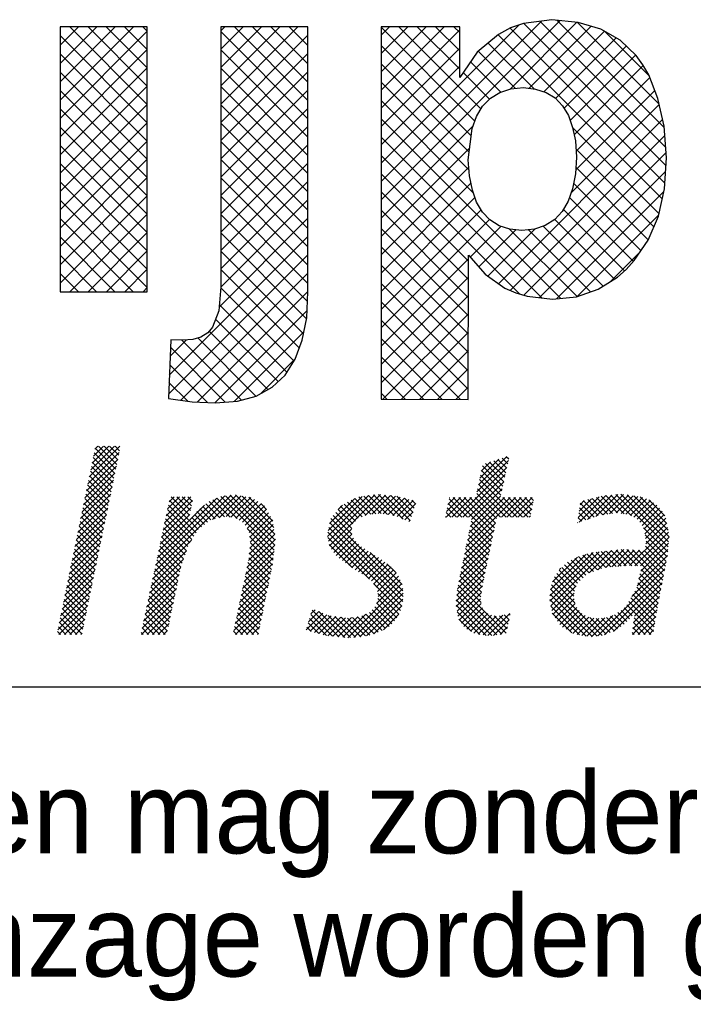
# Model space of a CAD drawing. Extents: x -33748 to 12452, y -14932 to 2888.
# Tile 86 of 194: x -31682 to -31384, y -2992 to -2557. Entities that reach past the tile are written whole.
import ezdxf

# ---------------------------------------------------------------- set-up
doc = ezdxf.new("R2010")
doc.units = 0
doc.header["$LTSCALE"] = 20
doc.layers.get('0').update_dxf_attribs({"color": 15, "linetype": 'CONTINUOUS'})
for name, color, linetype in [('00KAD070', 5, 'CONTINUOUS'), ('7', 7, 'CONTINUOUS'), ('BL$2----', 7, 'CONTINUOUS')]:
    doc.layers.add(name, color=color, linetype=linetype)
doc.styles.add('BURO-018', font='BUROFONT.shx', dxfattribs={"height": 36})

# ---------------------------------------------------------------- blocks, each defined once
blk = doc.blocks.new('A4-VER')
at = {"layer": '00KAD070', "linetype": 'CONTINUOUS'}
blk.add_line((10, 10), (200, 10), dxfattribs=at)
blk = doc.blocks.new('*X13')
at = {"color": 0}
for p, q in [((-16.446, -46.53), (-13.951, -44.035)), ((-16.329, -45.964), (-14.4, -44.035)), ((-16.213, -45.399), (-14.849, -44.035)), ((-16.096, -44.833), (-15.298, -44.035)), ((-15.98, -44.268), (-15.747, -44.035)), ((-14.204, -45.515), (-15.684, -44.035)), ((-14.127, -45.143), (-15.235, -44.035)), ((-14.05, -44.77), (-14.786, -44.035)), ((-13.974, -44.398), (-14.337, -44.035)), ((-16.562, -47.095), (-14.002, -44.535)), ((-14.357, -46.26), (-16.043, -44.574)), ((-14.281, -45.887), (-15.966, -44.201)), ((-16.679, -47.66), (-14.118, -45.1)), ((-14.511, -47.004), (-16.196, -45.318)), ((-14.434, -46.632), (-16.12, -44.946)), ((15.111, -47.751), (17.673, -45.188)), ((15.228, -47.185), (17.546, -44.867)), ((15.346, -46.618), (16.88, -45.084)), ((15.463, -46.051), (16.213, -45.301)), ((17.204, -47.288), (15.55, -45.634)), ((17.286, -46.921), (15.801, -45.436)), ((17.368, -46.554), (16.14, -45.325)), ((17.45, -46.187), (16.478, -45.215)), ((17.532, -45.82), (16.817, -45.105)), ((17.614, -45.453), (17.156, -44.994)), ((17.696, -45.086), (17.494, -44.884)), ((-16.911, -48.791), (-14.351, -46.231)), ((-16.795, -48.226), (-14.235, -45.666)), ((-14.741, -48.121), (-16.426, -46.435)), ((-14.664, -47.749), (-16.35, -46.063)), ((-14.587, -47.376), (-16.273, -45.691)), ((13.508, -49.803), (17.544, -45.767)), ((13.957, -49.803), (17.415, -46.345)), ((17.039, -48.021), (15.396, -46.378)), ((17.122, -47.654), (15.473, -46.006)), ((-17.028, -49.357), (-14.468, -46.797)), ((-14.894, -48.866), (-16.58, -47.18)), ((-14.817, -48.493), (-16.503, -46.808)), ((14.406, -49.803), (17.285, -46.924)), ((17.923, -49.803), (15.241, -47.121)), ((18.372, -49.803), (15.319, -46.749)), ((-17.261, -50.488), (-14.701, -47.928)), ((-17.144, -49.922), (-14.584, -47.362)), ((-15.047, -49.61), (-16.733, -47.925)), ((-14.971, -49.238), (-16.656, -47.552)), ((-11.166, -54.271), (-4.903, -48.008)), ((-6.425, -49.98), (-4.451, -48.005)), ((-1.306, -51.678), (-4.968, -48.016)), ((-1.354, -51.18), (-4.547, -47.988)), ((3.025, -51.755), (6.799, -47.98)), ((3.098, -52.131), (7.259, -47.97)), ((6.015, -49.662), (7.667, -48.01)), ((8.359, -49.669), (6.686, -47.995)), ((9.105, -49.966), (7.093, -47.953)), ((9.666, -50.077), (7.591, -48.003)), ((14.675, -49.983), (17.156, -47.502)), ((17.025, -49.803), (15.087, -47.865)), ((17.474, -49.803), (15.164, -47.493)), ((24.107, -49.98), (26.087, -48)), ((24.795, -49.741), (26.584, -47.952)), ((25.38, -49.605), (27.039, -47.947)), ((25.903, -49.531), (27.429, -48.006)), ((27.683, -49.684), (26.006, -48.008)), ((30.667, -52.22), (26.416, -47.968)), ((30.704, -51.808), (26.825, -47.929)), ((30.742, -51.397), (27.337, -47.992)), ((-17.377, -51.053), (-14.817, -48.493)), ((-15.201, -50.355), (-16.886, -48.67)), ((-15.124, -49.983), (-16.81, -48.297)), ((-11.044, -53.7), (-5.414, -48.07)), ((-10.922, -53.129), (-6.052, -48.259)), ((-10.8, -52.559), (-7.059, -48.817)), ((-10.435, -50.846), (-8.04, -48.451)), ((-10.313, -50.275), (-8.189, -48.151)), ((-10.191, -49.704), (-8.638, -48.151)), ((-10.069, -49.133), (-9.087, -48.151)), ((-7.747, -51.073), (-10.002, -48.819)), ((-9.947, -48.562), (-9.536, -48.151)), ((-8.36, -50.012), (-9.923, -48.449)), ((-8.284, -49.639), (-9.772, -48.151)), ((-8.207, -49.267), (-9.323, -48.151)), ((-8.131, -48.894), (-8.874, -48.151)), ((-8.054, -48.522), (-8.425, -48.151)), ((-5.821, -49.856), (-6.947, -48.731)), ((-5.448, -49.78), (-6.693, -48.535)), ((-4.977, -49.802), (-6.384, -48.395)), ((-4.411, -49.92), (-6.066, -48.265)), ((-5.861, -49.864), (-4.07, -48.073)), ((-1.396, -52.486), (-5.747, -48.134)), ((-1.351, -52.082), (-5.368, -48.065)), ((-5.301, -49.753), (-3.689, -48.141)), ((-4.911, -49.812), (-3.308, -48.209)), ((-4.521, -49.872), (-3.006, -48.356)), ((-4.237, -50.036), (-2.735, -48.535)), ((-1.432, -50.653), (-4, -48.085)), ((-3.967, -50.216), (-2.465, -48.713)), ((-1.51, -50.126), (-3.454, -48.183)), ((-2.009, -49.179), (-2.494, -48.693)), ((2.952, -51.379), (6.281, -48.05)), ((2.995, -50.886), (5.762, -48.12)), ((3.118, -50.314), (5.158, -48.275)), ((3.811, -49.173), (4.163, -48.821)), ((5.445, -49.897), (4.296, -48.748)), ((5.759, -49.763), (4.585, -48.589)), ((6.082, -49.636), (4.875, -48.43)), ((6.466, -49.571), (5.165, -48.271)), ((6.874, -49.53), (5.499, -48.155)), ((7.308, -49.515), (5.895, -48.102)), ((7.834, -49.592), (6.29, -48.049)), ((6.566, -49.561), (8.076, -48.05)), ((7.065, -49.511), (8.485, -48.091)), ((7.484, -49.541), (8.852, -48.172)), ((7.876, -49.598), (9.206, -48.268)), ((9.78, -49.742), (8.09, -48.052)), ((8.267, -49.655), (9.56, -48.363)), ((9.893, -49.406), (8.588, -48.101)), ((8.612, -49.76), (9.913, -48.459)), ((8.929, -49.892), (10.138, -48.682)), ((10.007, -49.071), (9.203, -48.267)), ((10.12, -48.736), (9.818, -48.433)), ((12.61, -49.803), (14.211, -48.202)), ((12.622, -49.342), (13.762, -48.202)), ((12.739, -48.776), (13.313, -48.202)), ((13.882, -49.803), (12.759, -48.68)), ((14.331, -49.803), (12.835, -48.307)), ((12.855, -48.21), (12.864, -48.202)), ((13.059, -49.803), (14.66, -48.202)), ((16.382, -51.405), (13.179, -48.202)), ((16.46, -51.034), (13.628, -48.202)), ((16.538, -50.663), (14.077, -48.202)), ((14.209, -52.245), (18.252, -48.202)), ((14.325, -51.68), (17.803, -48.202)), ((14.442, -51.114), (17.354, -48.202)), ((16.616, -50.292), (14.526, -48.202)), ((14.558, -50.548), (17.026, -48.081)), ((16.694, -49.921), (14.975, -48.202)), ((17.1, -49.803), (18.701, -48.202)), ((18.821, -49.803), (17.22, -48.202)), ((17.549, -49.803), (19.15, -48.202)), ((19.27, -49.803), (17.669, -48.202)), ((17.998, -49.803), (19.599, -48.202)), ((19.486, -49.57), (18.118, -48.202)), ((18.447, -49.803), (19.695, -48.555)), ((19.563, -49.198), (18.567, -48.202)), ((19.64, -48.825), (19.016, -48.202)), ((19.716, -48.453), (19.465, -48.202)), ((23.357, -49.832), (25.047, -48.142)), ((23.42, -50.218), (25.59, -48.048)), ((23.425, -49.315), (24.442, -48.298)), ((23.494, -48.797), (23.837, -48.454)), ((24.647, -49.792), (23.513, -48.657)), ((24.981, -49.676), (23.774, -48.47)), ((25.361, -49.608), (24.131, -48.378)), ((25.755, -49.552), (24.488, -48.286)), ((26.148, -49.497), (24.845, -48.194)), ((26.555, -49.455), (25.203, -48.102)), ((27.081, -49.532), (25.597, -48.047)), ((26.425, -49.458), (27.818, -48.065)), ((26.836, -49.496), (28.208, -48.124)), ((27.228, -49.554), (28.591, -48.19)), ((27.598, -49.633), (28.907, -48.323)), ((30.662, -50.868), (27.866, -48.072)), ((27.877, -49.802), (29.222, -48.457)), ((28.156, -49.972), (29.484, -48.644)), ((28.369, -50.209), (29.746, -48.831)), ((30.569, -50.326), (28.396, -48.152)), ((30.397, -49.704), (29.095, -48.403)), ((-17.61, -52.184), (-15.05, -49.624)), ((-17.494, -51.619), (-14.934, -49.059)), ((-15.354, -51.1), (-17.04, -49.414)), ((-15.278, -50.727), (-16.963, -49.042)), ((-10.678, -51.988), (-8.272, -49.581)), ((-10.556, -51.417), (-8.156, -49.016)), ((-8.093, -51.625), (-10.16, -49.559)), ((-7.92, -51.349), (-10.081, -49.189)), ((-7.069, -50.404), (-7.892, -49.581)), ((-6.816, -50.208), (-7.681, -49.344)), ((-6.563, -50.012), (-7.454, -49.122)), ((-6.194, -49.932), (-7.2, -48.926)), ((-3.758, -50.455), (-2.194, -48.891)), ((-3.587, -50.733), (-2.017, -49.164)), ((-3.443, -51.038), (-1.855, -49.45)), ((4.915, -50.714), (3.616, -49.415)), ((5.001, -50.352), (3.816, -49.166)), ((5.22, -50.122), (4.016, -48.918)), ((9.246, -50.024), (9.909, -49.361)), ((12.984, -49.803), (12.605, -49.424)), ((13.433, -49.803), (12.682, -49.052)), ((18.896, -49.803), (19.579, -49.12)), ((23.981, -50.024), (23.407, -49.45)), ((24.314, -49.908), (23.46, -49.054)), ((28.545, -50.482), (29.96, -49.066)), ((28.716, -50.76), (30.172, -49.303)), ((28.774, -51.15), (30.334, -49.59)), ((-17.727, -52.75), (-15.167, -50.19)), ((-15.508, -51.844), (-17.193, -50.159)), ((-15.431, -51.472), (-17.116, -49.787)), ((-8.421, -52.196), (-10.318, -50.299)), ((-8.267, -51.901), (-10.239, -49.929)), ((-7.574, -50.797), (-8.316, -50.056)), ((-7.322, -50.6), (-8.104, -49.818)), ((-3.389, -51.434), (-1.692, -49.736)), ((-3.375, -52.318), (-1.468, -50.41)), ((-3.336, -51.829), (-1.529, -50.023)), ((9.103, -56.249), (3.127, -50.273)), ((9.088, -55.786), (3.215, -49.912)), ((4.931, -51.179), (3.415, -49.664)), ((9.563, -50.156), (9.679, -50.04)), ((12.535, -49.803), (12.528, -49.796)), ((14.092, -52.811), (16.618, -50.285)), ((16.304, -51.776), (14.647, -50.119)), ((19.345, -49.803), (19.462, -49.686)), ((23.314, -50.255), (23.302, -50.243)), ((23.648, -50.139), (23.355, -49.847)), ((28.832, -51.541), (30.492, -49.881)), ((28.843, -51.979), (30.558, -50.264)), ((-17.843, -53.315), (-15.283, -50.755)), ((-15.661, -52.589), (-17.346, -50.904)), ((-15.584, -52.217), (-17.27, -50.531)), ((-8.648, -52.867), (-10.476, -51.039)), ((-8.534, -52.531), (-10.397, -50.669)), ((-1.441, -52.89), (-3.569, -50.761)), ((-3.491, -53.331), (-1.352, -51.193)), ((-3.43, -52.822), (-1.41, -50.802)), ((8.99, -57.034), (2.968, -51.012)), ((9.063, -56.658), (3.048, -50.643)), ((3.273, -52.405), (4.899, -50.778)), ((3.45, -52.676), (4.935, -51.191)), ((13.976, -53.376), (16.498, -50.854)), ((16.071, -52.89), (14.417, -51.236)), ((16.149, -52.519), (14.493, -50.863)), ((16.227, -52.148), (14.57, -50.491)), ((27.966, -53.754), (30.69, -51.03)), ((30.629, -52.631), (28.662, -50.663)), ((30.591, -53.041), (28.787, -51.238)), ((28.793, -52.478), (30.624, -50.647)), ((-18.076, -54.446), (-15.516, -51.886)), ((-17.959, -53.88), (-15.4, -51.321)), ((-15.891, -53.706), (-17.576, -52.021)), ((-15.814, -53.334), (-17.5, -51.648)), ((-15.738, -52.961), (-17.423, -51.276)), ((-11.288, -54.842), (-8.131, -51.685)), ((-8.875, -53.538), (-10.634, -51.779)), ((-8.761, -53.203), (-10.555, -51.409)), ((-3.61, -53.9), (-1.295, -51.585)), ((-1.486, -53.294), (-3.396, -51.384)), ((-1.535, -53.694), (-3.329, -51.899)), ((6.354, -54.847), (2.968, -51.461)), ((4.976, -53.918), (3.076, -52.019)), ((3.647, -52.928), (5.058, -51.518)), ((3.9, -53.124), (5.254, -51.771)), ((4.153, -53.32), (5.467, -52.006)), ((13.743, -54.507), (16.259, -51.99)), ((13.859, -53.942), (16.379, -51.422)), ((15.915, -53.632), (14.263, -51.98)), ((15.993, -53.261), (14.34, -51.608)), ((28.405, -53.764), (30.739, -51.43)), ((28.432, -54.187), (30.694, -51.924)), ((30.517, -53.417), (28.865, -51.764)), ((-18.192, -55.011), (-15.633, -52.452)), ((-16.044, -54.451), (-17.73, -52.765)), ((-15.968, -54.078), (-17.653, -52.393)), ((-11.41, -55.413), (-8.537, -52.541)), ((-9.068, -54.243), (-10.792, -52.519)), ((-8.988, -53.874), (-10.713, -52.149)), ((-3.849, -55.036), (-1.408, -52.595)), ((-3.73, -54.468), (-1.352, -52.09)), ((-1.688, -54.439), (-3.418, -52.709)), ((-1.612, -54.066), (-3.374, -52.304)), ((4.408, -53.515), (5.707, -52.215)), ((4.67, -53.701), (5.982, -52.389)), ((4.933, -53.888), (6.257, -52.564)), ((5.195, -54.074), (6.532, -52.738)), ((9.024, -55.272), (6.416, -52.664)), ((13.626, -55.073), (16.14, -52.559)), ((15.759, -54.374), (14.11, -52.725)), ((15.837, -54.003), (14.187, -52.353)), ((21.04, -56.19), (24.553, -52.677)), ((21.05, -56.629), (25.056, -52.623)), ((21.094, -55.687), (23.956, -52.825)), ((21.121, -57.007), (25.56, -52.568)), ((25.243, -53.98), (24.056, -52.793)), ((24.247, -54.33), (26.063, -52.514)), ((25.597, -53.885), (24.405, -52.693)), ((26.014, -53.852), (24.811, -52.649)), ((24.94, -54.086), (26.567, -52.46)), ((26.43, -53.82), (25.216, -52.606)), ((25.589, -53.886), (27.049, -52.426)), ((26.846, -53.787), (25.621, -52.562)), ((27.262, -53.754), (26.026, -52.518)), ((26.077, -53.847), (27.475, -52.45)), ((27.706, -53.748), (26.432, -52.474)), ((26.564, -53.809), (27.9, -52.473)), ((28.165, -53.759), (26.837, -52.431)), ((27.052, -53.771), (28.326, -52.497)), ((30.15, -55.295), (27.295, -52.44)), ((27.527, -53.744), (28.751, -52.52)), ((30.224, -54.919), (27.77, -52.466)), ((30.297, -54.544), (28.245, -52.492)), ((28.285, -54.783), (30.649, -52.419)), ((30.37, -54.168), (28.721, -52.518)), ((30.444, -53.793), (28.824, -52.173)), ((-18.425, -56.142), (-15.866, -53.583)), ((-18.309, -55.577), (-15.749, -53.017)), ((-16.198, -55.195), (-17.883, -53.51)), ((-16.121, -54.823), (-17.806, -53.138)), ((-11.532, -55.984), (-8.767, -53.219)), ((-9.302, -55.356), (-11.029, -53.629)), ((-9.224, -54.985), (-10.95, -53.259)), ((-9.146, -54.614), (-10.871, -52.889)), ((-4.088, -56.173), (-1.52, -53.606)), ((-3.968, -55.605), (-1.464, -53.1)), ((-1.841, -55.184), (-3.526, -53.499)), ((-1.765, -54.811), (-3.462, -53.113)), ((5.468, -54.251), (6.807, -52.912)), ((5.75, -54.417), (7.082, -53.086)), ((6.033, -54.583), (7.356, -53.26)), ((6.281, -54.785), (7.613, -53.452)), ((6.523, -54.992), (7.867, -53.647)), ((8.522, -54.321), (7.784, -53.584)), ((13.514, -55.634), (16.021, -53.127)), ((15.603, -55.116), (13.956, -53.47)), ((15.681, -54.745), (14.033, -53.097)), ((21.268, -55.064), (23.277, -53.055)), ((23.743, -54.725), (22.483, -53.465)), ((23.975, -54.508), (22.779, -53.312)), ((24.246, -54.33), (23.075, -53.159)), ((24.579, -54.213), (23.378, -53.013)), ((24.911, -54.097), (23.717, -52.903)), ((27.704, -56.262), (30.51, -53.456)), ((28.138, -55.378), (30.604, -52.913)), ((-18.542, -56.708), (-15.982, -54.148)), ((-16.351, -55.94), (-18.036, -54.255)), ((-16.275, -55.567), (-17.96, -53.882)), ((-11.654, -56.555), (-8.996, -53.897)), ((-9.458, -56.098), (-11.187, -54.369)), ((-9.38, -55.727), (-11.108, -53.999)), ((-4.207, -56.742), (-1.632, -54.167)), ((-1.994, -55.929), (-3.682, -54.241)), ((-1.918, -55.556), (-3.604, -53.87)), ((6.727, -55.236), (8.121, -53.842)), ((6.912, -55.5), (8.329, -54.083)), ((7.021, -55.841), (8.53, -54.332)), ((13.412, -56.634), (15.782, -54.264)), ((13.463, -56.134), (15.901, -53.696)), ((15.48, -55.892), (13.803, -54.214)), ((15.533, -55.495), (13.88, -53.842)), ((23.052, -55.83), (21.609, -54.386)), ((23.15, -55.479), (21.788, -54.117)), ((21.832, -54.051), (21.937, -53.946)), ((23.28, -55.16), (22.006, -53.886)), ((23.512, -54.943), (22.245, -53.675)), ((24.952, -59.462), (30.401, -54.014)), ((30.003, -56.046), (28.375, -54.417)), ((30.077, -55.67), (28.463, -54.057)), ((-18.658, -57.273), (-16.099, -54.714)), ((-16.505, -56.684), (-18.19, -54.999)), ((-16.428, -56.312), (-18.113, -54.627)), ((-11.898, -57.697), (-9.235, -55.034)), ((-11.776, -57.126), (-9.115, -54.465)), ((-9.614, -56.84), (-11.345, -55.109)), ((-9.536, -56.469), (-11.266, -54.739)), ((-4.326, -57.31), (-1.748, -54.732)), ((-2.147, -56.674), (-3.838, -54.983)), ((-2.071, -56.301), (-3.76, -54.612)), ((4.6, -59.609), (9.003, -55.205)), ((8.89, -57.384), (6.691, -55.185)), ((6.939, -56.821), (8.861, -54.899)), ((7.07, -56.241), (8.719, -54.592)), ((13.426, -57.069), (15.662, -54.833)), ((15.442, -56.751), (13.65, -54.959)), ((15.428, -56.288), (13.726, -54.586)), ((23.081, -56.757), (21.3, -54.976)), ((23.003, -56.23), (21.429, -54.656)), ((25.499, -59.364), (30.291, -54.572)), ((26.222, -59.091), (30.182, -55.13)), ((29.863, -56.804), (28.197, -55.138)), ((29.93, -56.422), (28.286, -54.778)), ((-18.891, -58.404), (-16.332, -55.845)), ((-18.774, -57.839), (-16.215, -55.279)), ((-16.658, -57.429), (-18.343, -55.744)), ((-16.581, -57.057), (-18.266, -55.372)), ((-12.02, -58.268), (-9.354, -55.602)), ((-9.77, -57.582), (-11.503, -55.849)), ((-9.692, -57.211), (-11.424, -55.479)), ((-4.565, -58.447), (-1.98, -55.862)), ((-4.446, -57.878), (-1.864, -55.297)), ((-2.3, -57.419), (-3.994, -55.725)), ((-2.224, -57.046), (-3.916, -55.354)), ((5.083, -59.575), (9.064, -55.594)), ((5.567, -59.54), (9.114, -55.993)), ((8.757, -57.699), (7.054, -55.997)), ((13.486, -57.458), (15.546, -55.398)), ((17.122, -59.329), (13.506, -55.713)), ((13.547, -57.846), (15.477, -55.916)), ((17.489, -59.247), (13.573, -55.331)), ((24.895, -59.469), (21.096, -55.67)), ((25.294, -59.419), (21.182, -55.307)), ((21.192, -57.386), (23.184, -55.394)), ((21.295, -57.731), (23.032, -55.994)), ((27.919, -57.842), (30.073, -55.688)), ((29.73, -57.569), (27.969, -55.808)), ((29.797, -57.187), (28.108, -55.498)), ((-19.007, -58.969), (-16.448, -56.41)), ((-16.811, -58.174), (-18.496, -56.489)), ((-16.735, -57.801), (-18.42, -56.116)), ((-12.186, -59.332), (-9.593, -56.739)), ((-12.142, -58.839), (-9.474, -56.171)), ((-9.926, -58.324), (-11.661, -56.589)), ((-9.848, -57.953), (-11.582, -56.219)), ((-4.684, -59.015), (-2.096, -56.427)), ((-2.53, -58.536), (-4.227, -56.838)), ((-2.453, -58.164), (-4.149, -56.467)), ((-2.377, -57.791), (-4.072, -56.096)), ((6.113, -59.443), (9.081, -56.475)), ((8.404, -58.245), (6.946, -56.787)), ((8.591, -57.983), (7.029, -56.421)), ((16.331, -59.436), (13.423, -56.528)), ((16.727, -59.383), (13.465, -56.121)), ((13.683, -58.159), (15.408, -56.434)), ((13.861, -58.43), (15.457, -56.834)), ((24.002, -59.474), (21.026, -56.498)), ((24.496, -59.519), (21.053, -56.076)), ((21.479, -57.997), (23.026, -56.45)), ((21.662, -58.262), (23.094, -56.83)), ((29.531, -58.717), (27.472, -56.658)), ((29.597, -58.334), (27.638, -56.375)), ((27.782, -58.877), (29.865, -56.794)), ((29.664, -57.952), (27.803, -56.091)), ((27.851, -58.36), (29.964, -56.246)), ((-18.921, -59.332), (-16.565, -56.976)), ((-17.041, -59.291), (-18.727, -57.606)), ((-16.965, -58.918), (-18.65, -57.233)), ((-16.888, -58.546), (-18.573, -56.861)), ((-18.472, -59.332), (-16.681, -57.541)), ((-10.082, -59.066), (-11.819, -57.329)), ((-10.004, -58.695), (-11.74, -56.959)), ((-11.737, -59.332), (-9.713, -57.308)), ((-4.552, -59.332), (-2.212, -56.992)), ((-2.683, -59.281), (-4.383, -57.581)), ((-2.606, -58.909), (-4.305, -57.209)), ((-4.103, -59.332), (-2.328, -57.557)), ((1.195, -58.973), (2.565, -57.602)), ((1.395, -58.323), (2.25, -57.469)), ((1.596, -57.674), (1.934, -57.336)), ((3.861, -59.539), (1.69, -57.368)), ((4.361, -59.589), (2.234, -57.462)), ((7.669, -58.856), (6.368, -57.555)), ((7.95, -58.688), (6.592, -57.33)), ((6.707, -59.298), (8.998, -57.007)), ((8.18, -58.469), (6.795, -57.084)), ((15.86, -59.414), (13.41, -56.964)), ((15.332, -59.336), (13.492, -57.495)), ((14.039, -58.701), (15.567, -57.173)), ((14.287, -58.902), (15.743, -57.446)), ((14.575, -59.063), (15.993, -57.645)), ((15.999, -59.435), (17.796, -57.639)), ((23.463, -59.384), (21.129, -57.05)), ((22.839, -59.209), (21.232, -57.602)), ((21.846, -58.527), (23.231, -57.142)), ((22.081, -58.741), (23.42, -57.403)), ((22.359, -58.912), (23.646, -57.626)), ((27.318, -58.3), (26.585, -57.567)), ((27.532, -58.065), (26.851, -57.384)), ((27.746, -57.83), (27.082, -57.166)), ((29.464, -59.099), (27.306, -56.941)), ((27.776, -59.332), (29.771, -57.338)), ((-17.898, -59.332), (-18.88, -58.35)), ((-17.449, -59.332), (-18.803, -57.978)), ((-18.023, -59.332), (-16.798, -58.107)), ((-11.163, -59.332), (-12.056, -58.439)), ((-10.714, -59.332), (-11.977, -58.069)), ((-10.265, -59.332), (-11.898, -57.699)), ((-11.288, -59.332), (-9.832, -57.876)), ((-10.839, -59.332), (-9.952, -58.445)), ((-3.53, -59.332), (-4.539, -58.323)), ((-3.081, -59.332), (-4.461, -57.952)), ((-3.654, -59.332), (-2.445, -58.122)), ((2.247, -59.272), (1.373, -58.397)), ((2.862, -59.437), (1.478, -58.054)), ((1.543, -59.074), (2.881, -57.736)), ((3.361, -59.488), (1.584, -57.711)), ((1.893, -59.173), (3.233, -57.833)), ((2.244, -59.271), (3.628, -57.887)), ((2.594, -59.37), (4.022, -57.942)), ((2.965, -59.448), (4.416, -57.996)), ((4.814, -59.594), (3.012, -57.791)), ((3.373, -59.489), (4.893, -57.969)), ((5.233, -59.564), (3.545, -57.876)), ((3.78, -59.531), (5.4, -57.911)), ((5.651, -59.533), (4.066, -57.948)), ((4.188, -59.572), (6.071, -57.689)), ((6.027, -59.46), (4.573, -58.005)), ((6.403, -59.387), (4.976, -57.959)), ((6.748, -59.282), (5.379, -57.913)), ((7.072, -59.157), (5.749, -57.834)), ((7.388, -59.025), (6.058, -57.695)), ((7.49, -58.964), (8.759, -57.694)), ((14.655, -59.107), (13.636, -58.088)), ((14.863, -59.224), (16.303, -57.785)), ((15.218, -59.319), (16.68, -57.856)), ((15.608, -59.377), (17.211, -57.774)), ((16.465, -59.418), (17.723, -58.16)), ((17.569, -58.878), (16.519, -57.828)), ((17.648, -58.508), (16.955, -57.815)), ((17.727, -58.139), (17.334, -57.746)), ((17.807, -57.769), (17.699, -57.661)), ((22.636, -59.084), (23.922, -57.798)), ((22.914, -59.255), (24.222, -57.948)), ((23.267, -59.351), (24.606, -58.012)), ((23.652, -59.415), (25.019, -58.048)), ((24.037, -59.48), (25.522, -57.995)), ((25.636, -59.312), (24.282, -57.958)), ((24.439, -59.526), (26.153, -57.812)), ((25.962, -59.189), (24.821, -58.048)), ((26.288, -59.066), (25.246, -58.024)), ((26.558, -58.887), (25.646, -57.975)), ((26.821, -58.701), (25.986, -57.866)), ((27.084, -58.515), (26.311, -57.742)), ((28.799, -59.332), (27.848, -58.381)), ((29.248, -59.332), (27.901, -57.984)), ((28.225, -59.332), (29.676, -57.881)), ((28.675, -59.332), (29.582, -58.425)), ((-18.796, -59.332), (-19.033, -59.095)), ((-18.347, -59.332), (-18.957, -58.723)), ((-17.574, -59.332), (-16.914, -58.672)), ((-17.125, -59.332), (-17.031, -59.238)), ((-12.061, -59.332), (-12.214, -59.179)), ((-11.612, -59.332), (-12.135, -58.809)), ((-10.39, -59.332), (-10.071, -59.013)), ((-4.428, -59.332), (-4.695, -59.065)), ((-3.979, -59.332), (-4.617, -58.694)), ((-3.205, -59.332), (-2.561, -58.687)), ((-2.756, -59.332), (-2.677, -59.252)), ((1.623, -59.097), (1.267, -58.74)), ((16.984, -59.348), (17.6, -58.732)), ((27.901, -59.332), (27.743, -59.174)), ((28.35, -59.332), (27.795, -58.777)), ((29.124, -59.332), (29.487, -58.968))]:
    blk.add_line(p, q, dxfattribs=at)

msp = doc.modelspace()

# ---------------------------------------------------------------- linework, layer by layer
at = {"color": 170}
for p, q in [((-31664.23136, -2592.65618), (-31631.87866, -2560.30348)), ((-31664.23136, -2584.57395), (-31639.96089, -2560.30348)), ((-31664.23136, -2576.49172), (-31648.04312, -2560.30348)), ((-31664.23136, -2568.40949), (-31656.12535, -2560.30348)), ((-31664.23136, -2560.32726), (-31664.20758, -2560.30348)), ((-31625.72865, -2594.56959), (-31659.99476, -2560.30348)), ((-31625.72865, -2586.48736), (-31651.91253, -2560.30348)), ((-31625.72865, -2578.40513), (-31643.8303, -2560.30348)), ((-31625.72865, -2570.3229), (-31635.74806, -2560.30348)), ((-31625.72865, -2562.24066), (-31627.66583, -2560.30348)), ((-31593.24619, -2594.41109), (-31559.13859, -2560.30348)), ((-31593.24619, -2586.32886), (-31567.22082, -2560.30348)), ((-31593.24619, -2578.24663), (-31575.30305, -2560.30348)), ((-31593.24619, -2570.1644), (-31583.38528, -2560.30348)), ((-31593.24619, -2562.08217), (-31591.46751, -2560.30348)), ((-31554.73833, -2592.81983), (-31587.25468, -2560.30348)), ((-31554.73833, -2584.7376), (-31579.17245, -2560.30348)), ((-31554.73833, -2576.65537), (-31571.09022, -2560.30348)), ((-31554.73833, -2568.57314), (-31563.00799, -2560.30348)), ((-31554.73833, -2560.49091), (-31554.92576, -2560.30348)), ((-31522.39503, -2636.71116), (-31443.21987, -2557.536)), ((-31522.39503, -2628.62893), (-31451.54648, -2557.78038)), ((-31522.39503, -2620.5467), (-31461.34042, -2559.49209)), ((-31522.39503, -2588.21778), (-31494.48074, -2560.30348)), ((-31522.39503, -2580.13554), (-31502.56297, -2560.30348)), ((-31522.39503, -2572.05331), (-31510.6452, -2560.30348)), ((-31522.39503, -2563.97108), (-31518.72743, -2560.30348)), ((-31480.97893, -2601.92139), (-31522.39503, -2560.50529)), ((-31478.27604, -2596.54206), (-31514.51461, -2560.30348)), ((-31487.6859, -2579.04996), (-31506.43238, -2560.30348)), ((-31487.6859, -2570.96773), (-31498.35015, -2560.30348)), ((-31487.6859, -2562.8855), (-31490.26792, -2560.30348)), ((-31465.39295, -2587.79131), (-31435.8777, -2558.27606)), ((-31396.50776, -2621.73472), (-31459.39956, -2558.84291)), ((-31456.982, -2587.46259), (-31429.58466, -2560.06525)), ((-31396.61602, -2613.54423), (-31452.28055, -2557.8797)), ((-31397.26812, -2604.8099), (-31444.69023, -2557.38779)), ((-31399.50409, -2594.4917), (-31435.70202, -2558.29376)), ((-31664.23136, -2600.73841), (-31625.72865, -2562.23571)), ((-31625.72865, -2602.65182), (-31664.23136, -2564.14912)), ((-31554.73833, -2600.90206), (-31593.24619, -2562.39421)), ((-31593.24619, -2602.49332), (-31554.73833, -2563.98546)), ((-31522.39503, -2596.30001), (-31487.6859, -2561.59088)), ((-31398.15239, -2636.25455), (-31470.62465, -2563.78229)), ((-31397.01792, -2629.30679), (-31465.38225, -2560.94246)), ((-31450.47334, -2589.03616), (-31423.71485, -2562.27766)), ((-31445.30563, -2591.95068), (-31418.5648, -2565.20985)), ((-31403.96129, -2581.95226), (-31423.53151, -2562.38205)), ((-31482.57955, -2608.40301), (-31522.39503, -2568.58752)), ((-31454.75518, -2587.73399), (-31475.03205, -2567.45712)), ((-31441.55113, -2596.27841), (-31414.09937, -2568.82665)), ((-31664.23136, -2608.82064), (-31625.72865, -2570.31794)), ((-31625.72865, -2610.73405), (-31664.23136, -2572.23135)), ((-31554.73833, -2608.9843), (-31593.24619, -2570.47644)), ((-31593.24619, -2610.57555), (-31554.73833, -2572.06769)), ((-31522.39503, -2604.38224), (-31487.6859, -2569.67311)), ((-31463.08263, -2587.48877), (-31479.43944, -2571.13196)), ((-31438.85114, -2601.66065), (-31409.98025, -2572.78976)), ((-31483.46918, -2615.5956), (-31522.39503, -2576.66975)), ((-31522.39503, -2612.46447), (-31487.6859, -2577.75534)), ((-31469.52351, -2589.13012), (-31482.87991, -2575.77372)), ((-31437.07639, -2607.96813), (-31406.53516, -2577.4269)), ((-31664.23136, -2616.90287), (-31625.72865, -2578.40017)), ((-31625.72865, -2618.81628), (-31664.23136, -2580.31358)), ((-31554.73833, -2617.06653), (-31593.24619, -2578.55867)), ((-31593.24619, -2618.65778), (-31554.73833, -2580.14992)), ((-31474.47037, -2592.26549), (-31486.191, -2580.54486)), ((-31436.22963, -2615.2036), (-31403.68671, -2582.66068)), ((-31664.23136, -2624.9851), (-31625.72865, -2586.4824)), ((-31554.73833, -2625.14876), (-31593.24619, -2586.6409)), ((-31483.55351, -2623.59351), (-31522.39503, -2584.75198)), ((-31625.72865, -2626.89851), (-31664.23136, -2588.39581)), ((-31593.24619, -2626.74001), (-31554.73833, -2588.23215)), ((-31436.38211, -2623.43831), (-31401.42907, -2588.48527)), ((-31664.23136, -2633.06733), (-31625.72865, -2594.56463)), ((-31554.73833, -2633.23099), (-31593.24619, -2594.72313)), ((-31481.67608, -2633.55317), (-31522.39503, -2592.83421)), ((-31438.40606, -2633.54449), (-31399.47629, -2594.61472)), ((-31625.72865, -2634.98074), (-31664.23136, -2596.47804)), ((-31593.24619, -2634.82224), (-31554.73833, -2596.31438)), ((-31664.23136, -2641.14956), (-31625.72865, -2602.64686)), ((-31554.73833, -2641.31322), (-31593.24619, -2602.80536)), ((-31593.24619, -2642.90447), (-31554.73833, -2604.39661)), ((-31443.13005, -2680.18142), (-31522.39503, -2600.91644)), ((-31522.39503, -2644.79339), (-31481.81811, -2604.21647)), ((-31470.51692, -2673.73758), (-31397.9865, -2601.20716)), ((-31625.72865, -2643.06297), (-31664.23136, -2604.56027)), ((-31465.40903, -2676.71192), (-31397.00682, -2608.30972)), ((-31399.59504, -2642.89413), (-31437.78575, -2604.70342)), ((-31664.23136, -2649.23179), (-31625.72865, -2610.72909)), ((-31625.72865, -2651.1452), (-31664.23136, -2612.6425)), ((-31554.73833, -2649.39545), (-31593.24619, -2610.88759)), ((-31593.24619, -2650.9867), (-31554.73833, -2612.47884)), ((-31451.41609, -2679.97762), (-31522.39503, -2608.99867)), ((-31522.39503, -2652.87562), (-31483.23688, -2613.71747)), ((-31461.20727, -2678.26867), (-31522.39503, -2617.0809)), ((-31459.39546, -2678.78058), (-31396.44533, -2615.83045)), ((-31401.88997, -2648.68143), (-31436.28017, -2614.29123)), ((-31664.23136, -2657.31402), (-31625.72865, -2618.81132)), ((-31625.72865, -2659.22743), (-31664.23136, -2620.72473)), ((-31554.73833, -2657.47768), (-31593.24619, -2618.96982)), ((-31593.24619, -2659.06893), (-31554.73833, -2620.56108)), ((-31522.39503, -2660.95785), (-31483.65304, -2622.21586)), ((-31483.76367, -2663.7945), (-31522.39503, -2625.16313)), ((-31452.39513, -2679.86249), (-31396.66961, -2624.13696)), ((-31404.32999, -2654.32364), (-31436.32396, -2622.32967)), ((-31664.23136, -2665.39626), (-31625.72865, -2626.89355)), ((-31625.72865, -2667.30966), (-31664.23136, -2628.80696)), ((-31554.73833, -2665.55991), (-31593.24619, -2627.05205)), ((-31593.24619, -2667.15116), (-31554.73833, -2628.64331)), ((-31522.39503, -2669.04008), (-31482.706, -2629.35105)), ((-31407.58219, -2659.15367), (-31437.31029, -2629.42557)), ((-31483.77996, -2671.86044), (-31522.39503, -2633.24536)), ((-31444.79619, -2680.34577), (-31397.44381, -2632.99339)), ((-31664.23136, -2673.47849), (-31625.72865, -2634.97578)), ((-31625.72865, -2675.39189), (-31664.23136, -2636.88919)), ((-31593.25293, -2675.24014), (-31554.73833, -2636.72554)), ((-31554.73833, -2673.64214), (-31593.24619, -2635.13428)), ((-31522.39503, -2677.12231), (-31480.93706, -2635.66434)), ((-31410.90813, -2663.90996), (-31439.16005, -2635.65804)), ((-31659.93059, -2677.25995), (-31625.72865, -2643.05801)), ((-31554.92952, -2681.53318), (-31593.24619, -2643.21651)), ((-31522.39503, -2685.20454), (-31478.25037, -2641.05988)), ((-31483.79626, -2679.92637), (-31522.39503, -2641.3276)), ((-31414.82247, -2668.07786), (-31441.87546, -2641.02486)), ((-31435.73412, -2679.36593), (-31399.6874, -2643.31921)), ((-31631.94283, -2677.25995), (-31664.23136, -2644.97142)), ((-31594.01817, -2684.0876), (-31554.73833, -2644.80777)), ((-31522.39503, -2693.28677), (-31474.49688, -2645.38862)), ((-31419.31643, -2671.66612), (-31445.60078, -2645.38177)), ((-31651.84836, -2677.25995), (-31625.72865, -2651.14025)), ((-31555.34579, -2689.19914), (-31593.24619, -2651.29874)), ((-31483.81255, -2687.99231), (-31522.39503, -2649.40983)), ((-31483.01872, -2661.99269), (-31469.45796, -2648.43193)), ((-31479.24665, -2666.30286), (-31462.89084, -2649.94704)), ((-31475.23624, -2670.37467), (-31454.38864, -2649.52707)), ((-31435.83033, -2679.39892), (-31465.63014, -2649.5991)), ((-31429.81164, -2677.33537), (-31457.22223, -2649.92479)), ((-31424.27441, -2674.79037), (-31450.72609, -2648.33869)), ((-31640.02506, -2677.25995), (-31664.23136, -2653.05365)), ((-31616.01182, -2714.16349), (-31554.73833, -2652.89)), ((-31643.76613, -2677.25995), (-31625.72865, -2659.22248)), ((-31556.67768, -2695.94949), (-31593.24619, -2659.38098)), ((-31483.82884, -2696.05824), (-31522.39503, -2657.49206)), ((-31421.03506, -2672.7491), (-31407.88618, -2659.60022)), ((-31648.10729, -2677.25995), (-31664.23136, -2661.13588)), ((-31616.35165, -2722.58555), (-31554.73833, -2660.97223)), ((-31522.39503, -2701.369), (-31483.76153, -2662.7355)), ((-31656.18952, -2677.25995), (-31664.23136, -2669.21811)), ((-31635.6839, -2677.25995), (-31625.72865, -2667.30471)), ((-31610.8575, -2725.17362), (-31554.73833, -2669.05446)), ((-31558.52195, -2702.18744), (-31593.24619, -2667.46321)), ((-31483.84514, -2704.12418), (-31522.39503, -2665.57429)), ((-31522.39503, -2709.45123), (-31483.77789, -2670.83409)), ((-31483.86143, -2712.19011), (-31522.39503, -2673.65652)), ((-31627.60167, -2677.25995), (-31625.72865, -2675.38694)), ((-31603.57102, -2725.96938), (-31554.73833, -2677.13669)), ((-31560.8803, -2707.91133), (-31593.2767, -2675.51492)), ((-31522.39503, -2717.53346), (-31483.79425, -2678.93268)), ((-31483.87773, -2720.25605), (-31522.39503, -2681.73875)), ((-31595.87585, -2726.35643), (-31555.11703, -2685.59762)), ((-31564.03862, -2712.83524), (-31593.9201, -2682.95376)), ((-31567.96661, -2716.98948), (-31595.55004, -2689.40605)), ((-31487.2957, -2724.92031), (-31522.39503, -2689.82098)), ((-31521.58033, -2724.80099), (-31483.81061, -2687.03127)), ((-31572.52815, -2720.51016), (-31598.35231, -2694.68601)), ((-31587.1218, -2725.68461), (-31556.5034, -2695.06622)), ((-31513.52613, -2724.82902), (-31483.82697, -2695.12986)), ((-31615.67199, -2705.74143), (-31608.53934, -2698.60878)), ((-31584.10381, -2725.09897), (-31610.48832, -2698.71445)), ((-31577.739, -2723.38154), (-31603.41161, -2697.70894)), ((-31495.40616, -2724.89208), (-31522.39503, -2697.90321)), ((-31591.26538, -2726.01963), (-31615.51187, -2701.77313)), ((-31505.47193, -2724.85705), (-31483.84333, -2703.22845)), ((-31575.53521, -2722.18026), (-31560.31086, -2706.9559)), ((-31503.51661, -2724.86386), (-31522.39503, -2705.98544)), ((-31599.17684, -2726.1904), (-31615.82534, -2709.5419)), ((-31497.41773, -2724.88508), (-31483.85969, -2711.32704)), ((-31607.86325, -2725.58622), (-31616.13881, -2717.31066)), ((-31511.62707, -2724.83563), (-31522.39503, -2714.06767)), ((-31489.36353, -2724.91311), (-31483.87605, -2719.42564)), ((-31519.73753, -2724.80741), (-31522.39503, -2722.1499))]:
    msp.add_line(p, q, dxfattribs=at)
at = {"layer": '7', "color": 170, "linetype": 'CONTINUOUS'}
for p, q in [((-31664.23136, -2560.30348), (-31664.23136, -2677.25995)), ((-31625.72865, -2560.30348), (-31664.23136, -2560.30348)), ((-31625.72865, -2677.25995), (-31625.72865, -2560.30348)), ((-31593.24619, -2560.30348), (-31593.24619, -2675.16215)), ((-31554.73833, -2560.30348), (-31593.24619, -2560.30348)), ((-31554.73833, -2677.38881), (-31554.73833, -2560.30348)), ((-31522.39503, -2560.30348), (-31522.39503, -2724.79816)), ((-31487.6859, -2560.30348), (-31522.39503, -2560.30348)), ((-31487.6859, -2582.69896), (-31487.6859, -2560.30348)), ((-31465.16157, -2560.82407), (-31470.53236, -2563.70533)), ((-31459.5279, -2558.86028), (-31465.16157, -2560.82407)), ((-31446.95654, -2557.15936), (-31459.5279, -2558.86028)), ((-31435.29749, -2558.33454), (-31446.95654, -2557.15936)), ((-31425.34451, -2561.34981), (-31435.29749, -2558.33454)), ((-31470.53236, -2563.70533), (-31479.95959, -2571.56565)), ((-31416.83475, -2566.19486), (-31425.34451, -2561.34981)), ((-31409.75788, -2573.00371), (-31416.83475, -2566.19486)), ((-31479.95959, -2571.56565), (-31487.6859, -2582.69896)), ((-31406.74776, -2577.0653), (-31409.75788, -2573.00371)), ((-31404.12937, -2581.51863), (-31406.74776, -2577.0653)), ((-31400.06777, -2591.99734), (-31404.12937, -2581.51863)), ((-31474.06821, -2591.86333), (-31469.87776, -2589.24494)), ((-31469.87776, -2589.24494), (-31465.02755, -2587.67287)), ((-31465.02755, -2587.67287), (-31459.5279, -2587.15229)), ((-31459.5279, -2587.15229), (-31454.15711, -2587.80689)), ((-31454.15711, -2587.80689), (-31449.44607, -2589.37895)), ((-31449.44607, -2589.37895), (-31445.51333, -2591.73447)), ((-31480.22246, -2599.85251), (-31477.60407, -2595.39919)), ((-31477.60407, -2595.39919), (-31474.06821, -2591.86333)), ((-31445.51333, -2591.73447), (-31442.24035, -2595.14147)), ((-31442.24035, -2595.14147), (-31439.62196, -2599.46078)), ((-31397.31537, -2604.17698), (-31400.06777, -2591.99734)), ((-31482.18625, -2605.2233), (-31480.22246, -2599.85251)), ((-31439.62196, -2599.46078), (-31437.78702, -2604.69756)), ((-31396.26905, -2618.19155), (-31397.31537, -2604.17698)), ((-31483.88718, -2618.975), (-31482.18625, -2605.2233)), ((-31437.78702, -2604.69756), (-31436.47783, -2610.72295)), ((-31436.47783, -2610.72295), (-31436.0861, -2617.79467)), ((-31483.36659, -2626.18073), (-31483.88718, -2618.975)), ((-31436.0861, -2617.79467), (-31436.47783, -2625.26326)), ((-31397.18651, -2631.80924), (-31396.26905, -2618.19155)), ((-31436.47783, -2625.26326), (-31437.78702, -2631.80924)), ((-31482.0574, -2632.46384), (-31483.36659, -2626.18073)), ((-31480.22246, -2637.70577), (-31482.0574, -2632.46384)), ((-31437.78702, -2631.80924), (-31439.75081, -2637.31404)), ((-31399.8049, -2643.86002), (-31397.18651, -2631.80924)), ((-31477.60407, -2642.15909), (-31480.22246, -2637.70577)), ((-31439.75081, -2637.31404), (-31442.37436, -2641.89622)), ((-31474.33108, -2645.56094), (-31477.60407, -2642.15909)), ((-31442.37436, -2641.89622), (-31445.64734, -2645.43208)), ((-31470.26949, -2648.18448), (-31474.33108, -2645.56094)), ((-31445.64734, -2645.43208), (-31449.8378, -2648.05047)), ((-31404.39224, -2654.46759), (-31399.8049, -2643.86002)), ((-31465.55329, -2649.62254), (-31470.26949, -2648.18448)), ((-31460.1825, -2650.27713), (-31465.55329, -2649.62254)), ((-31454.68285, -2649.62254), (-31460.1825, -2650.27713)), ((-31449.8378, -2648.05047), (-31454.68285, -2649.62254)), ((-31410.54649, -2663.50825), (-31404.39224, -2654.46759)), ((-31483.88718, -2724.93217), (-31483.75832, -2661.14757)), ((-31483.75832, -2661.14757), (-31476.42373, -2669.52848)), ((-31414.08235, -2667.43583), (-31410.54649, -2663.50825)), ((-31476.42373, -2669.52848), (-31467.77995, -2675.68789)), ((-31418.00993, -2670.84283), (-31414.08235, -2667.43583)), ((-31426.52485, -2676.20847), (-31418.00993, -2670.84283)), ((-31664.23136, -2677.25995), (-31625.72865, -2677.25995)), ((-31593.24619, -2675.16215), (-31594.16366, -2685.76972)), ((-31555.26407, -2688.78499), (-31554.73833, -2677.38881)), ((-31467.77995, -2675.68789), (-31462.9349, -2677.78054)), ((-31462.9349, -2677.78054), (-31457.82698, -2679.22374)), ((-31436.0861, -2679.48661), (-31426.52485, -2676.20847)), ((-31457.82698, -2679.22374), (-31446.69367, -2680.53294)), ((-31446.69367, -2680.53294), (-31436.0861, -2679.48661)), ((-31594.16366, -2685.76972), (-31596.9109, -2692.97544)), ((-31557.22786, -2698.73796), (-31555.26407, -2688.78499)), ((-31599.00871, -2695.46498), (-31602.01882, -2697.29476)), ((-31596.9109, -2692.97544), (-31599.00871, -2695.46498)), ((-31615.3788, -2698.47509), (-31616.42512, -2724.40643)), ((-31610.00801, -2698.73796), (-31615.3788, -2698.47509)), ((-31605.55468, -2698.34624), (-31610.00801, -2698.73796)), ((-31602.01882, -2697.29476), (-31605.55468, -2698.34624)), ((-31560.37199, -2707.11887), (-31557.22786, -2698.73796)), ((-31564.82532, -2714.06173), (-31560.37199, -2707.11887)), ((-31570.58784, -2719.43252), (-31564.82532, -2714.06173)), ((-31577.65955, -2723.36011), (-31570.58784, -2719.43252)), ((-31616.42512, -2724.40643), (-31605.95156, -2725.84964)), ((-31605.95156, -2725.84964), (-31595.60171, -2726.37022)), ((-31595.60171, -2726.37022), (-31585.9116, -2725.58677)), ((-31585.9116, -2725.58677), (-31577.65955, -2723.36011)), ((-31522.39503, -2724.79816), (-31483.88718, -2724.93217))]:
    msp.add_line(p, q, dxfattribs=at)

# ---------------------------------------------------------------- block references
at = {"color": 170, "xscale": 5.42988489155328, "yscale": 5.42988489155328, "zscale": 5.42988489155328}
msp.add_blockref('*X13', (-31562.0821, -2506.4163), dxfattribs=at)
at = {"layer": 'BL$2----', "xscale": 20, "yscale": 20, "zscale": 20}
msp.add_blockref('A4-VER', (-33748.0224, -3051.81975), dxfattribs=at)

# ---------------------------------------------------------------- texts
at = {"color": 1, "style": 'BURO-018'}
for s, p in [('Deze tekening blijft eigendom en mag zonder onze schriftelijke toestemming niet', (-32348.0224, -2925.29347)), ('gekopieerd of aan derden ter inzage worden gegeven, noch voor of door derden worden gebruikt', (-32348.0224, -2979.67362))]:
    msp.add_text(s, height=36, dxfattribs=at).set_placement(p)

doc.saveas('drawing.dxf')
